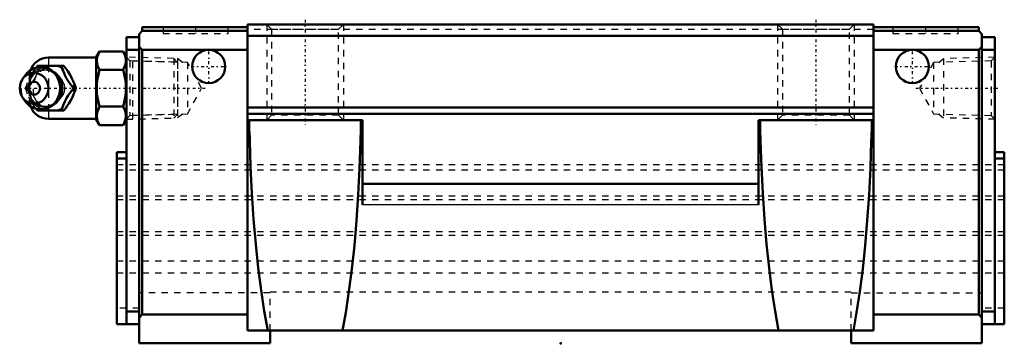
# Model space of a CAD drawing. Header units: millimetres. Extents: x -85 to 70, y 0 to 51.
import ezdxf

# ---------------------------------------------------------------- set-up
doc = ezdxf.new("R2010")
doc.units = ezdxf.units.MM
doc.linetypes.add('Center', pattern=[1.5, 0.45, -0.5, 0.05, -0.5])
doc.linetypes.add('Dashed', pattern=[2, 1, -1])
for name, color, linetype, lineweight in [('2d ConnectionPoints', 7, 'Continuous', 50), ('AM_0', 7, 'Continuous', 50), ('AM_4', 3, 'Continuous', 25), ('AM_5', 3, 'Continuous', 25), ('AM_7', 7, 'Center', 25), ('AM_9', 6, 'Dashed', 25)]:
    doc.layers.add(name, color=color, linetype=linetype, lineweight=lineweight)

# ---------------------------------------------------------------- blocks, each defined once
blk = doc.blocks.new('1_afrpinmcmgplqdk6bbps6wukv________0_in_HSR45C1SS_GK__BLOCK_1B_PT1_8__0')
at = {"layer": 'AM_0'}
for p, q in [((-72.7, 44.8), (-80.2, 44.8)), ((-72.18, 45.77), (-72.7, 44.88)), ((-72.7, 44.88), (-72.7, 35.12)), ((-72.18, 45.77), (-68.52, 45.77)), ((-68, 44.88), (-68.52, 45.77)), ((-82.13, 43.21), (-81.91, 43.5)), ((-81.91, 43.5), (-77.77, 43.5)), ((-83.9, 41.96), (-84.26, 41.44)), ((-72.18, 42.89), (-68.52, 42.89)), ((-84.26, 38.56), (-83.9, 38.04)), ((-76.29, 40), (-75.89, 40)), ((-72.18, 37.11), (-68.52, 37.11)), ((-81.91, 36.5), (-82.14, 36.8)), ((-81.91, 36.5), (-77.77, 36.5)), ((-80.2, 35.2), (-72.7, 35.2)), ((-72.7, 35.12), (-72.18, 34.23)), ((-72.18, 34.23), (-68.52, 34.23)), ((-68.52, 34.23), (-68, 35.12))]:
    blk.add_line(p, q, dxfattribs=at)
for points in [[(-72.18, 45.77), (-72.38, 45.4), (-72.52, 45.02), (-72.61, 44.62), (-72.63, 44.23), (-72.59, 43.89), (-72.5, 43.56), (-72.36, 43.22), (-72.18, 42.89)], [(-68.52, 42.89), (-68.32, 43.26), (-68.18, 43.64), (-68.09, 44.04), (-68.07, 44.43), (-68.11, 44.77), (-68.2, 45.1), (-68.34, 45.44), (-68.52, 45.77)], [(-78.17, 43.5), (-77.98, 42.95), (-77.76, 42.37), (-77.58, 41.96), (-77.35, 41.54), (-77.04, 41.04), (-76.7, 40.55), (-76.29, 40)], [(-75.89, 40), (-76.02, 40.36), (-76.15, 40.73), (-76.32, 41.13), (-76.51, 41.53), (-76.82, 42.09), (-77.17, 42.66), (-77.47, 43.09), (-77.77, 43.5)], [(-72.18, 42.89), (-72.37, 42.17), (-72.51, 41.45), (-72.6, 40.7), (-72.63, 39.95), (-72.6, 39.24), (-72.51, 38.53), (-72.37, 37.82), (-72.18, 37.11)], [(-68.52, 37.11), (-68.33, 37.83), (-68.19, 38.55), (-68.1, 39.3), (-68.07, 40.05), (-68.1, 40.76), (-68.19, 41.47), (-68.33, 42.18), (-68.52, 42.89)], [(-76.29, 40), (-76.7, 39.45), (-77.1, 38.87), (-77.35, 38.46), (-77.58, 38.04), (-77.8, 37.54), (-77.98, 37.05), (-78.17, 36.5)], [(-77.77, 36.5), (-77.5, 36.86), (-77.25, 37.23), (-76.99, 37.63), (-76.75, 38.03), (-76.45, 38.59), (-76.2, 39.16), (-76.04, 39.59), (-75.89, 40)], [(-72.18, 37.11), (-72.38, 36.74), (-72.52, 36.36), (-72.61, 35.96), (-72.63, 35.57), (-72.59, 35.23), (-72.5, 34.9), (-72.36, 34.56), (-72.18, 34.23)], [(-68.52, 34.23), (-68.32, 34.6), (-68.18, 34.98), (-68.09, 35.38), (-68.07, 35.77), (-68.11, 36.11), (-68.2, 36.44), (-68.34, 36.78), (-68.52, 37.11)]]:
    blk.add_lwpolyline(points, dxfattribs=at)
for centre, radius, start, end in [((-80.2, 41.8), 3, 90, 159.9436), ((-81.44, 40), 3.3, 270, 90), ((-80.2, 38.2), 3, 200.0564, 270)]:
    blk.add_arc(centre, radius, start, end, dxfattribs=at)
blk.add_ellipse((-81.44, 40), major_axis=(0, 3.3), ratio=0.927184, start_param=2.207257, end_param=7.217521, dxfattribs=at)
for major_axis in [(0, 2.42), (0, -1.01)]:
    blk.add_ellipse((-82.45, 40), major_axis=major_axis, ratio=0.927184, dxfattribs=at)
at = {"layer": 'AM_4'}
for p, q in [((-80.2, 44.8), (-80.2, 43.51)), ((-80.2, 36.49), (-80.2, 35.2))]:
    blk.add_line(p, q, dxfattribs=at)
blk.add_ellipse((-80.62, 40), major_axis=(0, 2.94), ratio=0.927184, start_param=3.533104, end_param=5.891674, dxfattribs=at)
at = {"layer": 'AM_5', "linetype": 'Dashed'}
for p, q in [((-67, 35.14), (-67, 44.86)), ((-60.02, 44.08), (-67.02, 44.26)), ((-60.02, 35.92), (-67.02, 35.74))]:
    blk.add_line(p, q, dxfattribs=at)
at = {"layer": 'AM_9'}
for p, q in [((-60.58, 44.67), (-68, 44.86)), ((-80.2, 43.51), (-80.2, 36.49)), ((-60, 44.06), (-60.58, 44.67)), ((-60.58, 44.67), (-60.58, 35.33)), ((-60, 44.06), (-60, 35.94)), ((-83.2, 41.8), (-83.2, 38.2)), ((-78.16, 40.21), (-78.16, 40)), ((-83.79, 40), (-83.39, 40)), ((-78.16, 40), (-78.16, 39.96)), ((-60.58, 35.33), (-60, 35.94)), ((-68, 35.14), (-60.58, 35.33))]:
    blk.add_line(p, q, dxfattribs=at)
for points in [[(-81.52, 43.5), (-81.64, 43.14), (-81.78, 42.77), (-81.94, 42.37), (-82.14, 41.97), (-82.44, 41.41), (-82.79, 40.84), (-83.09, 40.41), (-83.39, 40)], [(-83.13, 41.66), (-82.97, 41.96), (-82.66, 42.46), (-82.32, 42.95), (-82.13, 43.21)], [(-80.7, 36.84), (-80.82, 36.82), (-81.14, 36.81), (-81.46, 36.86), (-81.76, 36.96), (-82.04, 37.12), (-82.28, 37.32), (-82.49, 37.56), (-82.67, 37.85), (-82.81, 38.16), (-82.98, 38.73), (-83.06, 39.32), (-83.09, 40.23), (-83, 41.14), (-82.9, 41.57), (-82.75, 41.99), (-82.53, 42.38), (-82.25, 42.71), (-81.95, 42.93), (-81.62, 43.09), (-81.33, 43.17), (-81.02, 43.19), (-80.7, 43.16)], [(-83.32, 40.38), (-83.31, 40.42), (-83.25, 40.74), (-83.16, 41.04), (-83.04, 41.33), (-82.9, 41.6), (-82.72, 41.85), (-82.52, 42.08), (-82.31, 42.29), (-82.07, 42.46), (-81.81, 42.61), (-81.54, 42.72), (-81.26, 42.8), (-80.98, 42.85), (-80.69, 42.86), (-80.4, 42.83), (-80.11, 42.77), (-79.83, 42.67), (-79.57, 42.54), (-79.31, 42.38), (-79.09, 42.19)], [(-80.7, 43.16), (-80.55, 43.12), (-80.42, 43.08), (-80.31, 43.03), (-80.2, 42.98)], [(-80.2, 37.02), (-79.59, 37.36), (-79.06, 37.72), (-78.61, 38.09), (-78.24, 38.48), (-77.95, 38.89), (-77.76, 39.3), (-77.65, 39.71), (-77.63, 40.13), (-77.71, 40.55), (-77.87, 40.96), (-78.12, 41.37), (-78.46, 41.77), (-78.89, 42.15), (-79.39, 42.51), (-79.97, 42.86), (-80.2, 42.98)], [(-83.79, 40), (-83.6, 40.55), (-83.49, 40.88)], [(-78.22, 40.62), (-78.21, 40.57), (-78.18, 40.4)], [(-83.47, 39.09), (-83.6, 39.45), (-83.79, 40)], [(-83.39, 40), (-83.13, 39.64), (-82.87, 39.27), (-82.61, 38.87), (-82.37, 38.47), (-82.07, 37.91), (-81.82, 37.34), (-81.66, 36.91), (-81.52, 36.5)], [(-79.4, 37.56), (-79.47, 37.52), (-79.72, 37.38), (-79.99, 37.27), (-80.27, 37.19), (-80.56, 37.15), (-80.85, 37.14), (-81.14, 37.17), (-81.43, 37.24), (-81.7, 37.34), (-81.97, 37.48), (-82.22, 37.65), (-82.45, 37.84), (-82.66, 38.06), (-82.84, 38.31), (-83, 38.58), (-83.13, 38.86), (-83.23, 39.16), (-83.3, 39.47), (-83.32, 39.64)], [(-82.14, 36.8), (-82.32, 37.05), (-82.72, 37.63), (-82.97, 38.04), (-83.12, 38.32)], [(-80.2, 37.02), (-80.32, 36.96), (-80.44, 36.91), (-80.57, 36.87), (-80.7, 36.84)], [(-79.04, 37.85), (-79.22, 37.69), (-79.4, 37.56)]]:
    blk.add_lwpolyline(points, dxfattribs=at)
for centre, start, end in [((-80.2, 41.8), 159.9436, 180), ((-80.2, 38.2), 180, 200.0564)]:
    blk.add_arc(centre, 3, start, end, dxfattribs=at)
for centre, major_axis, start_param, end_param in [((-80.62, 40), (0, 2.94), 5.891674, 7.11685), ((-79.42, 40), (0, 3.44), 2.729926, 6.694852), ((-81.44, 40), (0, 3.3), 0.934336, 2.207257), ((-79.42, 40), (0, -3.44), 3.553259, 5.871519), ((-80.62, 40), (0, 2.94), 2.324283, 3.533104)]:
    blk.add_ellipse(centre, major_axis=major_axis, ratio=0.927184, start_param=start_param, end_param=end_param, dxfattribs=at)
blk.add_ellipse((-80.88, 40), major_axis=(0, -2.94), ratio=0.927184, dxfattribs=at)
blk = doc.blocks.new('2_HSR45CSSB_PT1_811_S_0_in_HSR45C1SS_GK__BLOCK_1B_PT1_8__0')
at = {"layer": 'AM_0'}
for p, q in [((-65.5, 49), (-65.5, 49.6)), ((-65.5, 49.6), (-49, 49.6)), ((49, 50), (-49, 50)), ((-49, 50), (-49, 2)), ((49, 50), (49, 2)), ((65.5, 49.6), (49, 49.6)), ((65.5, 49), (65.5, 49.6)), ((-68, 3), (-68, 48)), ((-68, 48), (-66, 48)), ((-66, 48.5), (-65.5, 49)), ((-66, 48.5), (-66, 0)), ((-49, 49), (-65.5, 49)), ((49, 48.2), (-49, 48.2)), ((49, 49), (65.5, 49)), ((66, 48.5), (65.5, 49)), ((66, 48.5), (66, 0)), ((68, 48), (66, 48)), ((68, 48), (68, 3)), ((-65.5, 46), (-66, 46.5)), ((65.5, 46), (66, 46.5)), ((-68, 46), (-66, 46)), ((-65.5, 46), (-65.5, 4.5)), ((-49, 46), (-65.5, 46)), ((49, 46), (65.5, 46)), ((65.5, 4.5), (65.5, 46)), ((68, 46), (66, 46)), ((49, 37), (-49, 37)), ((49, 36), (-49, 36)), ((-31, 35), (-49, 35)), ((-48.75, 35), (-48.75, 33.97)), ((-31.25, 33.97), (-31.25, 35)), ((-31, 21.7), (-31, 35)), ((31, 21.7), (31, 35)), ((31, 35), (49, 35)), ((31.25, 33.97), (31.25, 35)), ((48.75, 35), (48.75, 33.97)), ((-69.5, 30), (-69.5, 3)), ((-69.5, 30), (-68, 30)), ((69.5, 30), (68, 30)), ((69.5, 30), (69.5, 3)), ((-69.5, 29), (-68, 29)), ((69.5, 29), (68, 29)), ((31, 25), (-31, 25)), ((-68, 5), (-66, 5)), ((68, 5), (66, 5)), ((-66, 4), (-65.5, 4.5)), ((-49, 4.5), (-65.5, 4.5)), ((49, 4.5), (65.5, 4.5)), ((66, 4), (65.5, 4.5)), ((-69.5, 3), (-66, 3)), ((49, 2), (-49, 2)), ((-45.5, 2), (-45.5, 0)), ((45.5, 2), (45.5, 0)), ((69.5, 3), (66, 3)), ((-45.5, 0), (-66, 0)), ((45.5, 0), (66, 0))]:
    blk.add_line(p, q, dxfattribs=at)
for points in [[(-48.75, 33.97), (-48.74, 33.49), (-48.71, 32.92), (-48.68, 32.33), (-48.66, 31.7)], [(-31.34, 31.7), (-31.32, 32.34), (-31.29, 32.96), (-31.26, 33.49), (-31.25, 33.97)], [(31.34, 31.7), (31.32, 32.34), (31.29, 32.96), (31.26, 33.49), (31.25, 33.97)], [(48.75, 33.97), (48.74, 33.49), (48.71, 32.92), (48.68, 32.33), (48.66, 31.7)], [(-45.86, 2), (-46.4, 5.03), (-46.9, 8.32), (-47.34, 11.84), (-47.73, 15.57), (-48.06, 19.47), (-48.32, 23.53), (-48.53, 27.69), (-48.66, 31.7)], [(-31.34, 31.7), (-31.48, 27.45), (-31.69, 23.29), (-31.96, 19.24), (-32.29, 15.35), (-32.68, 11.63), (-33.13, 8.12), (-33.63, 4.85), (-34.14, 2)], [(34.14, 2), (33.6, 5.03), (33.1, 8.32), (32.66, 11.84), (32.27, 15.57), (31.94, 19.47), (31.68, 23.53), (31.47, 27.69), (31.34, 31.7)], [(48.66, 31.7), (48.52, 27.45), (48.31, 23.29), (48.04, 19.24), (47.71, 15.35), (47.32, 11.63), (46.87, 8.12), (46.37, 4.85), (45.86, 2)]]:
    blk.add_lwpolyline(points, dxfattribs=at)
for centre in [(-55.1, 43.4), (55.1, 43.4)]:
    blk.add_circle(centre, 2.6, dxfattribs=at)
at = {"layer": 'AM_4'}
for p, q in [((-48.66, 31.7), (-49, 31.7)), ((-31, 31.7), (-31.34, 31.7)), ((31, 31.7), (31.34, 31.7)), ((48.66, 31.7), (49, 31.7)), ((31, 21.7), (-31, 21.7))]:
    blk.add_line(p, q, dxfattribs=at)
at = {"layer": 'AM_5', "linetype": 'Dashed'}
for p, q in [((-46, 50), (-46, 35)), ((-34, 50), (-34, 35)), ((34, 50), (34, 35)), ((46, 50), (46, 35)), ((68, 44.86), (60, 44.66)), ((-59.22, 44.06), (-60, 44.66)), ((-60, 44.66), (-60, 35.34)), ((59.22, 44.06), (60, 44.66)), ((60, 44.66), (60, 35.34)), ((-59.22, 35.94), (-60, 35.34)), ((59.22, 35.94), (60, 35.34)), ((68, 35.14), (60, 35.34))]:
    blk.add_line(p, q, dxfattribs=at)
at = {"layer": 'AM_7'}
for p, q in [((-57.15, 49.65), (-57.15, 48.55)), ((-40, 50.75), (-40, 34.25)), ((40, 50.75), (40, 34.25)), ((57.15, 49.65), (57.15, 48.55)), ((-55.1, 40.67), (-55.1, 46.13)), ((55.1, 40.67), (55.1, 46.13)), ((-57.83, 43.4), (-52.37, 43.4)), ((52.37, 43.4), (57.83, 43.4)), ((-83.96, 40), (-55.63, 40)), ((55.63, 40), (68.59, 40))]:
    blk.add_line(p, q, dxfattribs=at)
at = {"layer": 'AM_9'}
for p, q in [((-62.25, 49.6), (-62.25, 48.6)), ((-52.05, 48.6), (-52.05, 49.6)), ((-46, 50), (-45.25, 49.25)), ((-34.75, 49.25), (-34, 50)), ((34, 50), (34.75, 49.25)), ((45.25, 49.25), (46, 50)), ((52.05, 49.6), (52.05, 48.6)), ((62.25, 48.6), (62.25, 49.6)), ((-62.25, 48.6), (-52.05, 48.6)), ((49, 49.2), (-49, 49.2)), ((-45.25, 49.25), (-45.25, 35.75)), ((-45.25, 49.25), (-34.75, 49.25)), ((-34.75, 35.75), (-34.75, 49.25)), ((34.75, 49.25), (34.75, 35.75)), ((34.75, 49.25), (45.25, 49.25)), ((45.25, 35.75), (45.25, 49.25)), ((52.05, 48.6), (62.25, 48.6)), ((-67.43, 44.27), (-68, 44.86)), ((68, 44.86), (67.43, 44.27)), ((-58.42, 44.04), (-67.43, 44.27)), ((-67.43, 44.27), (-67.43, 35.73)), ((-56.22, 40), (-58.42, 44.04)), ((-58.42, 44.04), (-58.42, 35.96)), ((58.42, 44.04), (56.22, 40)), ((67.43, 44.27), (58.42, 44.04)), ((58.42, 44.04), (58.42, 35.96)), ((67.43, 44.27), (67.43, 35.73)), ((-58.42, 35.96), (-56.22, 40)), ((56.22, 40), (58.42, 35.96)), ((-68, 35.14), (-67.43, 35.73)), ((-67.43, 35.73), (-58.42, 35.96)), ((-45.25, 35.75), (-46, 35)), ((-34.75, 35.75), (-45.25, 35.75)), ((-34, 35), (-34.75, 35.75)), ((34.75, 35.75), (34, 35)), ((45.25, 35.75), (34.75, 35.75)), ((46, 35), (45.25, 35.75)), ((58.42, 35.96), (67.43, 35.73)), ((67.43, 35.73), (68, 35.14)), ((69.5, 28), (-69.5, 28)), ((69.5, 27.14), (-69.5, 27.14)), ((69.5, 23.09), (-69.5, 23.09)), ((69.5, 22.5), (-69.5, 22.5)), ((69.5, 17.5), (-69.5, 17.5)), ((69.5, 16.91), (-69.5, 16.91)), ((69.5, 12.86), (-69.5, 12.86)), ((69.5, 11), (-69.5, 11)), ((-45.5, 7.94), (-66, 7.94)), ((45.5, 8.03), (-45.5, 8.03)), ((-45.5, 2), (-45.5, 8.03)), ((45.5, 2), (45.5, 8.03)), ((45.5, 7.94), (66, 7.94)), ((-66, 5.5), (-69.5, 5.5)), ((69.5, 5.5), (66, 5.5))]:
    blk.add_line(p, q, dxfattribs=at)

msp = doc.modelspace()

# ---------------------------------------------------------------- linework, layer by layer
at = {"layer": '2d ConnectionPoints'}
for p in [(-68, 40), (68, 40), (0, 0)]:
    msp.add_point(p, dxfattribs=at)

# ---------------------------------------------------------------- block references
for name in ['2_HSR45CSSB_PT1_811_S_0_in_HSR45C1SS_GK__BLOCK_1B_PT1_8__0', '1_afrpinmcmgplqdk6bbps6wukv________0_in_HSR45C1SS_GK__BLOCK_1B_PT1_8__0']:
    msp.add_blockref(name, (0, 0))

doc.saveas('drawing.dxf')
